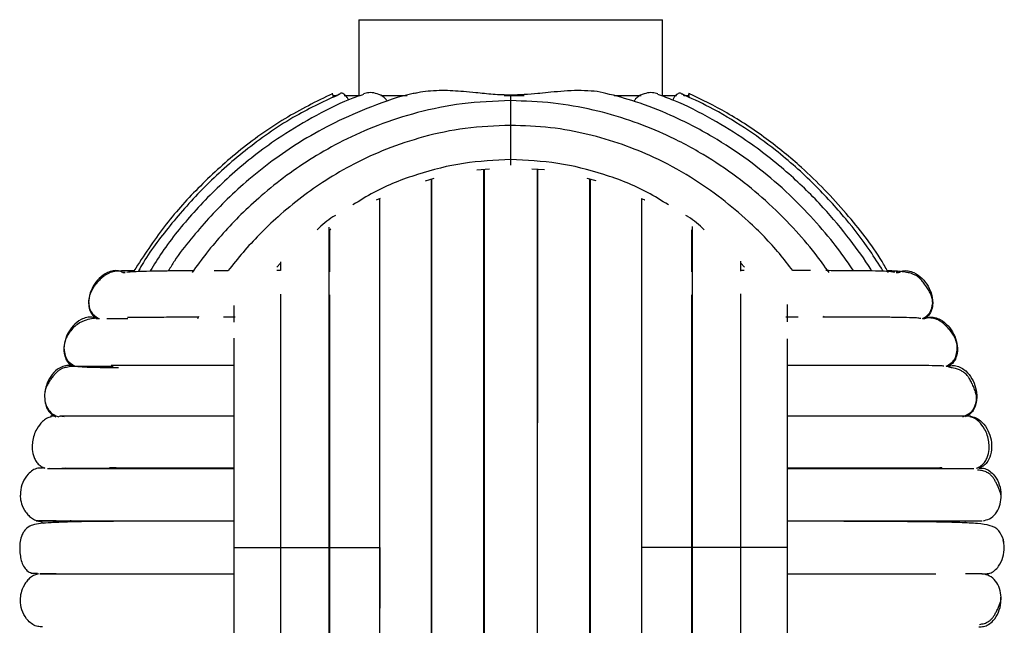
# Paper-space layout '_Frontal' of a CAD drawing. Header units: millimetres. Extents: x -233 to 167, y -56 to 638.
# Tile 6 of 7: x -98 to 32, y 269 to 348. Entities that reach past the tile are written whole.
import ezdxf

# ---------------------------------------------------------------- set-up
doc = ezdxf.new("R2010")
doc.units = ezdxf.units.MM

psp = doc.layouts.new('_Frontal')

# ---------------------------------------------------------------- linework, layer by layer
at = {"color": 7, "linetype": 'Continuous', "lineweight": 25}
for p, q in [((-53.46, 348.44), (-53.46, 338.44)), ((-53.46, 348.44), (-13.46, 348.44)), ((-13.46, 338.44), (-13.46, 348.44)), ((-55.96, 338.65), (-56.39, 338.44)), ((-56.08, 338.63), (-55.97, 338.69)), ((-33.46, 337.78), (-33.46, 338.54)), ((-10.52, 338.44), (-10.97, 338.66)), ((-56.9, 338.44), (-56.29, 338.44)), ((-55.38, 338.44), (-53.35, 338.44)), ((-50.58, 338.44), (-47.08, 338.44)), ((-34.31, 338.44), (-31.67, 338.44)), ((-19.82, 338.44), (-16.26, 338.44)), ((-13.56, 338.44), (-11.6, 338.44)), ((-10.64, 338.44), (-10.02, 338.44)), ((-9.96, 338.2), (-9.96, 338.44)), ((-37.93, 328.69), (-36.26, 328.79)), ((-30.68, 328.8), (-28.99, 328.7)), ((-44.68, 327.23), (-43.53, 327.59)), ((-23.42, 327.58), (-22.26, 327.25)), ((-51.13, 324.7), (-50.6, 324.93)), ((-57.41, 320.7), (-57.13, 320.92)), ((-3.15, 315.32), (-3.15, 316.64)), ((-84.25, 315.14), (-84.53, 315.14)), ((-84.53, 315.14), (-84.25, 315.14)), ((-63.78, 316.36), (-64.25, 315.87)), ((-63.78, 315.39), (-64.24, 315.39)), ((-2.68, 315.86), (-3.15, 316.36)), ((-2.69, 315.39), (-3.15, 315.39)), ((17.6, 315.14), (17.32, 315.14)), ((17.32, 315.14), (17.6, 315.14)), ((-88, 309.07), (-87.62, 309.07)), ((-74.56, 309.34), (-74.72, 309.06)), ((4.39, 309.26), (2.76, 309.26)), ((7.81, 309.26), (7.73, 309.4)), ((20.78, 309.07), (21.08, 309.07)), ((-91.14, 302.81), (-90.74, 302.81)), ((23.9, 302.81), (24.21, 302.81)), ((24.21, 302.81), (23.92, 302.81)), ((24.16, 302.81), (24.21, 302.81)), ((-94.01, 296.21), (-94.06, 296.16)), ((-93.98, 296.21), (-94.01, 296.21)), ((-93.61, 296.21), (-93.91, 296.21)), ((27.09, 296.2), (27.08, 296.21)), ((-94.8, 289.4), (-95.13, 289.39)), ((23.22, 289.39), (23.4, 289.39)), ((-93.3, 282.44), (-93.31, 282.22)), ((-92.71, 282.44), (-92.72, 282.24)), ((-91.41, 282.55), (-91.42, 282.37)), ((24.51, 282.23), (24.5, 282.44)), ((26.42, 282.18), (26.4, 282.44)), ((-50.68, 278.94), (-50.68, 272.66)), ((-95.96, 275.44), (-96.56, 275.55)), ((28.6, 275.44), (29.04, 275.44))]:
    psp.add_line(p, q, dxfattribs=at)
for points, knots in [([(-56.94, 338.7), (-59.06, 337.66), (-63.44, 335.5), (-69.35, 331.22), (-74.63, 326.41), (-79.28, 321.19), (-81.79, 317.34), (-83.08, 315.37)], [0, 0, 0, 0, 0.199312, 0.411904, 0.612757, 0.801872, 1, 1, 1, 1]), ([(-55.95, 338.64), (-57.9, 337.74), (-62.17, 335.76), (-68.03, 331.66), (-73.5, 326.89), (-78.04, 321.79), (-80.98, 317.95), (-82.27, 315.74), (-82.48, 315.38)], [0, 0, 0, 0, 0.179611, 0.393661, 0.59582, 0.786153, 0.964715, 1, 1, 1, 1]), ([(-52.84, 338.6), (-53.46, 338.38), (-55.81, 337.55), (-59.61, 335.6), (-64.86, 332.42), (-70.14, 328.31), (-75.18, 323.23), (-78.73, 318.92), (-80.42, 316.2), (-80.93, 315.38)], [0, 0, 0, 0, 0.053162, 0.201595, 0.344656, 0.549108, 0.741532, 0.921987, 1, 1, 1, 1]), ([(-46.01, 338.77), (-46.11, 338.75), (-48.09, 338.37), (-51.66, 337.08), (-56.52, 335.02), (-60.71, 332.69), (-64.49, 330.18), (-67.81, 327.57), (-70.74, 324.89), (-73.29, 322.27), (-75.59, 319.53), (-77.41, 317.28), (-78.27, 315.81), (-78.52, 315.39)], [0, 0, 0, 0, 0.007238, 0.147713, 0.276363, 0.39318, 0.498166, 0.608598, 0.702135, 0.788567, 0.875828, 0.963918, 1, 1, 1, 1]), ([(-56.96, 338.75), (-56.96, 338.73), (-56.95, 338.69), (-56.89, 338.35), (-56.86, 338.19)], [0, 0, 0, 0, 0.5369276, 1, 1, 1, 1]), ([(-54.81, 337.87), (-54.87, 337.99), (-55.07, 338.37), (-55.44, 338.69), (-55.78, 338.82), (-55.93, 338.72), (-55.97, 338.69)], [0, 0, 0, 0, 0.165005, 0.517355, 0.870204, 1, 1, 1, 1]), ([(-49.67, 337.65), (-49.75, 337.77), (-49.95, 338.07), (-50.5, 338.48), (-51.26, 338.79), (-52.12, 338.88), (-52.62, 338.73), (-52.86, 338.66)], [0, 0, 0, 0, 0.096037, 0.229279, 0.495619, 0.759448, 1, 1, 1, 1]), ([(-46.01, 338.77), (-45.79, 338.82), (-45.15, 338.99), (-43.97, 339.11), (-42.54, 339.17), (-41.08, 339.12), (-39.61, 339.02), (-37.85, 338.85), (-35.78, 338.61), (-34.24, 338.57), (-33.46, 338.54)], [0, 0, 0, 0, 0.0602451, 0.1760413, 0.3028363, 0.4154796, 0.5274279, 0.6509691, 0.8254988, 1, 1, 1, 1]), ([(-33.46, 338.54), (-32.27, 338.59), (-31.06, 338.64), (-29.8, 338.77), (-29.22, 338.83), (-28.06, 338.95), (-27, 339.03), (-26.43, 339.08)], [0, 0, 0, 0, 0.499724, 0.504113, 0.536571, 0.749895, 1, 1, 1, 1]), ([(-26.43, 339.08), (-25.81, 339.11), (-24.6, 339.18), (-22.88, 339.11), (-21.66, 338.98), (-21.04, 338.8), (-20.92, 338.77)], [0, 0, 0, 0, 0.318954, 0.626944, 0.926881, 1, 1, 1, 1]), ([(11.68, 315.39), (11.46, 315.72), (10.53, 317.14), (8.56, 319.71), (5.53, 323.21), (1.9, 326.72), (-2.28, 330.1), (-6.98, 333.2), (-11.97, 335.75), (-16.69, 337.64), (-19.61, 338.4), (-20.92, 338.74)], [0, 0, 0, 0, 0.029396, 0.12359, 0.236453, 0.368038, 0.492052, 0.629155, 0.779381, 0.900697, 1, 1, 1, 1]), ([(-14.07, 338.66), (-14.31, 338.73), (-14.81, 338.88), (-15.67, 338.79), (-16.43, 338.48), (-16.97, 338.09), (-17.15, 337.81), (-17.22, 337.7)], [0, 0, 0, 0, 0.243774, 0.511633, 0.782043, 0.917321, 1, 1, 1, 1]), ([(14.08, 315.39), (14.04, 315.45), (13.19, 316.86), (11.12, 319.68), (7.6, 323.95), (3.05, 328.4), (-1.88, 332.28), (-7.01, 335.43), (-10.91, 337.46), (-13.38, 338.34), (-14.09, 338.6)], [0, 0, 0, 0, 0.006144, 0.132945, 0.281875, 0.453009, 0.646404, 0.7878, 0.939159, 1, 1, 1, 1]), ([(-10.95, 338.69), (-11, 338.72), (-11.15, 338.82), (-11.49, 338.69), (-11.86, 338.37), (-12.06, 337.99), (-12.12, 337.87)], [0, 0, 0, 0, 0.1296216, 0.4820202, 0.8341476, 1, 1, 1, 1]), ([(15.57, 315.37), (15.01, 316.26), (13.51, 318.63), (10.55, 322.46), (6.45, 326.96), (1.96, 330.95), (-2.72, 334.31), (-6.85, 336.82), (-9.73, 338.11), (-10.96, 338.67)], [0, 0, 0, 0, 0.087366, 0.234988, 0.404598, 0.596288, 0.736428, 0.886424, 1, 1, 1, 1]), ([(-10.95, 338.69), (-10.87, 338.68), (-10.76, 338.65), (-10.69, 338.49), (-10.67, 338.44)], [0, 0, 0, 0, 0.7148505, 1, 1, 1, 1]), ([(-10.06, 338.24), (-10.03, 338.38), (-9.98, 338.7), (-9.96, 338.77), (-9.97, 338.76), (-9.99, 338.6), (-9.99, 338.6)], [0, 0, 0, 0, 0.269775, 0.634823, 0.999871, 1, 1, 1, 1]), ([(16.29, 315.14), (16.01, 315.63), (14.44, 318.4), (10.69, 323.15), (5.55, 328.54), (0.18, 332.88), (-4.75, 336.19), (-8.3, 337.9), (-9.98, 338.71)], [0, 0, 0, 0, 0.046759, 0.26708, 0.503456, 0.670073, 0.843881, 1, 1, 1, 1]), ([(-33.46, 337.78), (-35.61, 337.7), (-39.73, 337.54), (-45.59, 336.34), (-50.84, 334.66), (-55.44, 332.62), (-59.43, 330.38), (-63.02, 327.95), (-66.17, 325.43), (-68.95, 322.86), (-71.34, 320.33), (-73.5, 317.79), (-74.79, 316.01), (-75.42, 315.15)], [0, 0, 0, 0, 0.129597, 0.249881, 0.360815, 0.462376, 0.554585, 0.637469, 0.724636, 0.798466, 0.866632, 0.935446, 1, 1, 1, 1]), ([(8.48, 315.15), (7.87, 315.99), (6.4, 318.03), (3.63, 321.23), (0.21, 324.62), (-3.76, 327.87), (-8.22, 330.86), (-12.96, 333.34), (-17.82, 335.27), (-22.68, 336.65), (-27.94, 337.59), (-31.59, 337.72), (-33.46, 337.78)], [0, 0, 0, 0, 0.063073, 0.152222, 0.256166, 0.354163, 0.462496, 0.581246, 0.677161, 0.778928, 0.886552, 1, 1, 1, 1]), ([(-33.46, 334.53), (-33.46, 334.61), (-33.46, 334.96), (-33.46, 335.7), (-33.46, 336.6), (-33.46, 337.32), (-33.46, 337.75), (-33.46, 337.73), (-33.46, 337.72)], [0, 0, 0, 0, 0.0440221, 0.1836556, 0.4139843, 0.6424827, 0.870981, 1, 1, 1, 1]), ([(-33.46, 334.53), (-35.47, 334.45), (-39.34, 334.3), (-44.83, 333.13), (-49.73, 331.51), (-54.02, 329.55), (-57.73, 327.4), (-61.06, 325.07), (-63.97, 322.67), (-66.53, 320.21), (-68.73, 317.84), (-70.03, 316.2), (-70.68, 315.39)], [0, 0, 0, 0, 0.138871, 0.267759, 0.386591, 0.495367, 0.594109, 0.682842, 0.776165, 0.855224, 0.928099, 1, 1, 1, 1]), ([(3.68, 315.39), (3.11, 316.15), (1.34, 318.47), (-1.79, 321.64), (-5.72, 324.99), (-9.86, 327.86), (-14.27, 330.24), (-18.81, 332.1), (-23.35, 333.43), (-28.28, 334.35), (-31.71, 334.47), (-33.46, 334.53)], [0, 0, 0, 0, 0.0658, 0.202426, 0.307379, 0.423468, 0.550752, 0.653607, 0.762789, 0.878261, 1, 1, 1, 1]), ([(-33.46, 330.01), (-33.46, 330.2), (-33.46, 330.61), (-33.46, 331.34), (-33.46, 332.23), (-33.46, 333.18), (-33.46, 333.96), (-33.46, 334.46), (-33.46, 334.48), (-33.46, 334.48)], [0, 0, 0, 0, 0.0886586, 0.1890411, 0.3028009, 0.4904504, 0.6766088, 0.8627671, 1, 1, 1, 1]), ([(-33.46, 330.01), (-35.54, 329.92), (-39.7, 329.73), (-45.76, 328.17), (-50.66, 326.29), (-53.33, 324.62), (-54.23, 324.05)], [0, 0, 0, 0, 0.284444, 0.569125, 0.854174, 1, 1, 1, 1]), ([(-12.69, 324.05), (-13.6, 324.61), (-16.26, 326.29), (-21.17, 328.17), (-27.23, 329.73), (-31.39, 329.92), (-33.46, 330.01)], [0, 0, 0, 0, 0.1459532, 0.4309633, 0.7155908, 1, 1, 1, 1]), ([(-33.46, 329.28), (-33.46, 329.36), (-33.46, 329.53), (-33.46, 329.84), (-33.46, 330.01)], [0, 0, 0, 0, 0.441857, 1, 1, 1, 1]), ([(-36.98, 229.13), (-36.98, 229.52), (-36.98, 230.68), (-36.98, 232.99), (-36.98, 236.05), (-36.98, 239.26), (-36.98, 242.54), (-36.98, 246.16), (-36.98, 250.45), (-36.98, 255.59), (-36.98, 260.83), (-36.98, 265.46), (-36.98, 269.34), (-36.98, 272.65), (-36.98, 276.34), (-36.98, 280.81), (-36.98, 286.25), (-36.98, 291.93), (-36.98, 297.63), (-36.98, 303.15), (-36.98, 308.83), (-36.98, 314.5), (-36.98, 319.98), (-36.98, 324.37), (-36.98, 327.27), (-36.98, 328.42), (-36.98, 328.75)], [0, 0, 0, 0, 0.021583, 0.064915, 0.103331, 0.146896, 0.18178, 0.213227, 0.260435, 0.307701, 0.353846, 0.396783, 0.423608, 0.44899, 0.476838, 0.512496, 0.555989, 0.607318, 0.650971, 0.699031, 0.751508, 0.808395, 0.869691, 0.935404, 0.981683, 1, 1, 1, 1]), ([(-36.97, 328.75), (-36.97, 328.69), (-36.97, 327.45), (-36.97, 324.02), (-36.97, 318.45), (-36.97, 312.26), (-36.96, 305.91), (-36.96, 299.59), (-36.96, 292.91), (-36.96, 285.99), (-36.96, 278.95), (-36.96, 271.9), (-36.96, 264.98), (-36.96, 258.29), (-36.96, 252.01), (-36.96, 247.16), (-36.96, 244.7), (-36.96, 243.97)], [0, 0, 0, 0, 0.004241, 0.091987, 0.179751, 0.26753, 0.3378, 0.408072, 0.478356, 0.548648, 0.618944, 0.68924, 0.759528, 0.829815, 0.900089, 0.970351, 1, 1, 1, 1]), ([(-36.96, 328.75), (-36.96, 328.74), (-36.96, 327.53), (-36.96, 324.14), (-36.96, 318.55), (-36.96, 312.33), (-36.96, 305.96), (-36.96, 299.62), (-36.96, 292.93), (-36.96, 286), (-36.96, 278.94), (-36.96, 271.89), (-36.96, 264.96), (-36.96, 258.27), (-36.96, 251.93), (-36.96, 245.56), (-36.96, 239.34), (-36.96, 233.75), (-36.96, 230.35), (-36.96, 229.14), (-36.96, 229.13)], [0, 0, 0, 0, 0.000485, 0.071821, 0.143155, 0.214489, 0.271566, 0.328642, 0.385722, 0.442798, 0.499873, 0.556949, 0.614021, 0.671098, 0.728177, 0.785258, 0.856589, 0.927922, 0.999259, 1, 1, 1, 1]), ([(-29.96, 328.76), (-29.96, 328.7), (-29.96, 327.45), (-29.96, 324.02), (-29.96, 318.45), (-29.96, 312.26), (-29.96, 305.91), (-29.96, 299.59), (-29.96, 292.91), (-29.96, 285.99), (-29.96, 278.95), (-29.96, 271.9), (-29.96, 264.98), (-29.96, 258.29), (-29.97, 252.02), (-29.97, 247.38), (-29.97, 245.12), (-29.97, 244.59)], [0, 0, 0, 0, 0.004585, 0.093026, 0.181486, 0.269961, 0.340787, 0.411616, 0.482458, 0.553307, 0.624159, 0.695012, 0.765857, 0.836701, 0.907532, 0.978351, 1, 1, 1, 1]), ([(-29.96, 328.76), (-29.96, 328.75), (-29.96, 327.54), (-29.96, 324.14), (-29.96, 318.55), (-29.96, 312.33), (-29.96, 305.96), (-29.96, 299.62), (-29.96, 292.93), (-29.96, 286), (-29.96, 278.94), (-29.96, 271.89), (-29.96, 264.96), (-29.96, 258.27), (-29.96, 251.93), (-29.96, 245.56), (-29.96, 239.34), (-29.96, 233.75), (-29.96, 230.36), (-29.96, 229.15), (-29.96, 229.14)], [0, 0, 0, 0, 0.0007341, 0.0720699, 0.143404, 0.2147382, 0.2718154, 0.3288917, 0.385971, 0.443048, 0.5001226, 0.5571989, 0.6142708, 0.6713484, 0.7284268, 0.7855079, 0.8568395, 0.9281724, 0.9995093, 1, 1, 1, 1]), ([(-29.94, 328.76), (-29.94, 328.37), (-29.94, 327.21), (-29.94, 324.9), (-29.94, 321.84), (-29.94, 318.63), (-29.94, 315.35), (-29.94, 311.73), (-29.94, 307.44), (-29.94, 302.31), (-29.95, 297.06), (-29.95, 292.43), (-29.95, 288.55), (-29.95, 285.25), (-29.95, 281.55), (-29.95, 277.08), (-29.95, 271.64), (-29.95, 265.96), (-29.95, 260.26), (-29.95, 254.75), (-29.95, 249.06), (-29.95, 243.39), (-29.95, 237.92), (-29.95, 233.52), (-29.95, 230.62), (-29.95, 229.47), (-29.95, 229.14)], [0, 0, 0, 0, 0.021554, 0.064882, 0.103297, 0.146864, 0.181748, 0.213193, 0.260404, 0.307674, 0.353814, 0.396751, 0.423578, 0.448961, 0.476809, 0.512466, 0.55596, 0.607286, 0.65094, 0.699004, 0.751475, 0.808363, 0.869659, 0.935372, 0.981654, 1, 1, 1, 1]), ([(-43.92, 327.47), (-43.92, 327.01), (-43.92, 325.47), (-43.92, 322.1), (-43.92, 317.42), (-43.92, 312.08), (-43.92, 306.19), (-43.91, 299.83), (-43.91, 293.09), (-43.91, 286.08), (-43.91, 278.95), (-43.91, 271.81), (-43.91, 264.81), (-43.91, 258.07), (-43.91, 251.7), (-43.91, 245.81), (-43.91, 240.47), (-43.91, 235.79), (-43.91, 232.42), (-43.91, 230.88), (-43.91, 230.42)], [0, 0, 0, 0, 0.024896, 0.084335, 0.143757, 0.203162, 0.262558, 0.321933, 0.381295, 0.440649, 0.499997, 0.559346, 0.618697, 0.678062, 0.737437, 0.796828, 0.856236, 0.915655, 0.975097, 1, 1, 1, 1]), ([(-43.9, 327.47), (-43.9, 327.23), (-43.9, 325.94), (-43.9, 322.98), (-43.9, 318.75), (-43.9, 314.26), (-43.9, 309.68), (-43.9, 305.11), (-43.9, 300.23), (-43.9, 295.16), (-43.9, 290.02), (-43.9, 284.6), (-43.9, 278.8), (-43.9, 272.57), (-43.9, 266.71), (-43.9, 261.2), (-43.9, 255.99), (-43.9, 251.83), (-43.9, 248.43), (-43.9, 245.51), (-43.89, 242.19), (-43.89, 238.56), (-43.89, 234.82), (-43.89, 232.01), (-43.89, 230.71), (-43.89, 230.42)], [0, 0, 0, 0, 0.013348, 0.071826, 0.126943, 0.178699, 0.227097, 0.272139, 0.313812, 0.364134, 0.408483, 0.447242, 0.501959, 0.554163, 0.603849, 0.651356, 0.698518, 0.745609, 0.770064, 0.800177, 0.83661, 0.879357, 0.928421, 0.983805, 1, 1, 1, 1]), ([(-23.03, 230.42), (-23.03, 230.66), (-23.03, 231.95), (-23.03, 234.91), (-23.03, 239.14), (-23.03, 243.63), (-23.03, 248.21), (-23.03, 252.78), (-23.03, 257.66), (-23.03, 262.74), (-23.03, 267.88), (-23.03, 273.29), (-23.03, 279.09), (-23.03, 285.32), (-23.03, 291.18), (-23.03, 296.69), (-23.03, 301.91), (-23.03, 306.06), (-23.03, 309.46), (-23.03, 312.38), (-23.03, 315.7), (-23.03, 319.34), (-23.03, 323.07), (-23.03, 325.88), (-23.03, 327.18), (-23.03, 327.47)], [0, 0, 0, 0, 0.013376, 0.071858, 0.126974, 0.178731, 0.227132, 0.272167, 0.313842, 0.364169, 0.408515, 0.447273, 0.501993, 0.554196, 0.603885, 0.651393, 0.698551, 0.745645, 0.770105, 0.800218, 0.836648, 0.879397, 0.928462, 0.983844, 1, 1, 1, 1]), ([(-23.01, 327.47), (-23.01, 327.01), (-23.01, 325.47), (-23.01, 322.1), (-23.01, 317.42), (-23.01, 312.08), (-23.01, 306.19), (-23.01, 299.83), (-23.01, 293.09), (-23.01, 286.08), (-23.01, 278.95), (-23.01, 271.81), (-23.01, 264.81), (-23.01, 258.07), (-23.01, 251.7), (-23.02, 245.81), (-23.02, 240.47), (-23.02, 235.79), (-23.02, 232.42), (-23.02, 230.88), (-23.02, 230.42)], [0, 0, 0, 0, 0.024868, 0.084307, 0.143729, 0.203134, 0.262531, 0.321906, 0.381269, 0.440623, 0.499971, 0.55932, 0.618671, 0.678037, 0.737411, 0.796803, 0.856211, 0.915631, 0.975073, 1, 1, 1, 1]), ([(-50.73, 324.87), (-50.73, 324.41), (-50.73, 322.81), (-50.73, 319.46), (-50.73, 315.06), (-50.73, 310.46), (-50.73, 305.84), (-50.73, 300.87), (-50.73, 295.66), (-50.73, 290.36), (-50.73, 284.76), (-50.73, 278.75), (-50.73, 272.3), (-50.73, 266.25), (-50.73, 260.58), (-50.73, 255.25), (-50.73, 251.03), (-50.73, 247.61), (-50.73, 244.67), (-50.73, 241.36), (-50.73, 237.82), (-50.73, 234.93), (-50.73, 233.47), (-50.73, 233.01)], [0, 0, 0, 0, 0.025297, 0.086523, 0.144, 0.197734, 0.247724, 0.293969, 0.349796, 0.398974, 0.441958, 0.502659, 0.560552, 0.615647, 0.668323, 0.720608, 0.772797, 0.799939, 0.833373, 0.873803, 0.921227, 0.975645, 1, 1, 1, 1]), ([(-16.24, 324.89), (-16.12, 324.85), (-15.97, 324.8), (-15.84, 324.71), (-15.81, 324.7)], [0, 0, 0, 0, 0.779117, 1, 1, 1, 1]), ([(-16.2, 233.02), (-16.2, 233.48), (-16.2, 235.08), (-16.2, 238.43), (-16.2, 242.83), (-16.2, 247.43), (-16.2, 252.05), (-16.2, 257.02), (-16.2, 262.23), (-16.2, 267.53), (-16.2, 273.13), (-16.2, 279.14), (-16.2, 285.59), (-16.2, 291.64), (-16.2, 297.31), (-16.2, 302.64), (-16.2, 306.86), (-16.2, 310.28), (-16.2, 313.22), (-16.2, 316.53), (-16.2, 320.07), (-16.2, 322.96), (-16.2, 324.42), (-16.2, 324.88)], [0, 0, 0, 0, 0.025292, 0.086517, 0.143999, 0.197733, 0.247722, 0.293967, 0.349795, 0.398974, 0.44196, 0.502656, 0.560555, 0.615649, 0.668326, 0.72061, 0.7728, 0.799943, 0.833379, 0.873808, 0.921229, 0.975649, 1, 1, 1, 1]), ([(-56.55, 322.66), (-56.66, 322.6), (-57.54, 322.09), (-58.29, 321.39), (-58.96, 320.78)], [0, 0, 0, 0, 0.115183, 1, 1, 1, 1]), ([(-7.96, 320.78), (-8.63, 321.39), (-9.39, 322.09), (-10.27, 322.6), (-10.38, 322.66)], [0, 0, 0, 0, 0.884185, 1, 1, 1, 1]), ([(-57.41, 321.13), (-57.41, 320.77), (-57.41, 319.72), (-57.41, 317.67), (-57.41, 314.77), (-57.41, 311.11), (-57.41, 306.59), (-57.41, 301.11), (-57.41, 295.43), (-57.41, 289.83), (-57.41, 284.52), (-57.41, 280.84), (-57.41, 278.94)], [0, 0, 0, 0, 0.038306, 0.110454, 0.196353, 0.29599, 0.40935, 0.536427, 0.677195, 0.778709, 0.8863, 1, 1, 1, 1]), ([(-57.33, 320.77), (-57.33, 319.53), (-57.33, 317.88), (-57.33, 315.75), (-57.33, 315.23)], [0, 0, 0, 0, 0.754978, 1, 1, 1, 1]), ([(-9.6, 315.23), (-9.6, 315.75), (-9.6, 317.87), (-9.6, 319.51), (-9.6, 320.75)], [0, 0, 0, 0, 0.245906, 1, 1, 1, 1]), ([(-9.52, 278.94), (-9.52, 281.36), (-9.52, 285.98), (-9.52, 292.42), (-9.52, 297.99), (-9.52, 302.7), (-9.52, 306.59), (-9.52, 309.73), (-9.52, 312.31), (-9.52, 314.69), (-9.52, 317.18), (-9.52, 319.44), (-9.52, 320.72), (-9.52, 321.2)], [0, 0, 0, 0, 0.144826, 0.276235, 0.394219, 0.498778, 0.589895, 0.667558, 0.731762, 0.791031, 0.863321, 0.949218, 1, 1, 1, 1]), ([(-63.78, 316.55), (-63.78, 316.2), (-63.78, 315.83), (-63.78, 315.41), (-63.78, 315.39)], [0, 0, 0, 0, 0.949735, 1, 1, 1, 1]), ([(-84.53, 315.14), (-84.72, 315.23), (-85.13, 315.41), (-85.85, 315.39), (-86.75, 315.11), (-87.69, 314.42), (-88.49, 313.37), (-88.99, 312.15), (-89.1, 311), (-88.89, 310.08), (-88.53, 309.45), (-88.17, 309.19), (-88, 309.07)], [0, 0, 0, 0, 0.065517, 0.139697, 0.223764, 0.362433, 0.5, 0.637567, 0.776236, 0.860303, 0.934483, 1, 1, 1, 1]), ([(-83.08, 315.37), (-83.15, 315.37), (-83.57, 315.37), (-84.18, 315.36), (-84.88, 315.35), (-85.49, 315.31), (-86, 315.21), (-86.43, 315.04), (-86.68, 314.91), (-86.92, 314.75), (-87.17, 314.55), (-87.42, 314.34), (-87.73, 314.04), (-88.12, 313.6), (-88.53, 313.02), (-88.91, 312.27), (-88.99, 311.72), (-89.04, 311.42)], [0, 0, 0, 0, 0.033947, 0.188118, 0.33228, 0.46185, 0.54915, 0.582079, 0.59526, 0.607284, 0.633146, 0.650188, 0.670999, 0.724961, 0.79646, 0.888184, 1, 1, 1, 1]), ([(-75.16, 315.37), (-75.71, 315.37), (-77.25, 315.36), (-79.2, 315.34), (-81.1, 315.31), (-82.54, 315.26), (-83.57, 315.22), (-83.88, 315.18), (-84, 315.17)], [0, 0, 0, 0, 0.116572, 0.326991, 0.497686, 0.679222, 0.871495, 1, 1, 1, 1]), ([(-70.68, 315.38), (-70.96, 315.38), (-71.62, 315.38), (-72.2, 315.38), (-72.53, 315.38)], [0, 0, 0, 0, 0.421707, 1, 1, 1, 1]), ([(6.01, 315.39), (5.75, 315.39), (5.03, 315.39), (4.21, 315.39), (3.69, 315.39)], [0, 0, 0, 0, 0.359678, 1, 1, 1, 1]), ([(17.14, 315.17), (16.99, 315.2), (16.65, 315.26), (15.45, 315.32), (13.6, 315.37), (11.2, 315.38), (9.02, 315.39), (8.03, 315.39)], [0, 0, 0, 0, 0.162071, 0.364304, 0.549988, 0.796637, 1, 1, 1, 1]), ([(22.12, 311.14), (22.11, 311.33), (22.09, 311.67), (21.88, 312.26), (21.61, 312.81), (21.32, 313.26), (21.07, 313.61), (20.83, 313.92), (20.56, 314.25), (20.26, 314.51), (19.94, 314.75), (19.42, 315), (18.88, 315.13), (18.1, 315.26), (17.23, 315.34), (16.54, 315.35), (16.16, 315.36)], [0, 0, 0, 0, 0.10475, 0.191521, 0.260587, 0.312764, 0.333697, 0.352446, 0.387095, 0.404917, 0.425456, 0.479448, 0.596812, 0.723566, 0.849398, 1, 1, 1, 1]), ([(17.6, 315.14), (17.79, 315.23), (18.2, 315.41), (18.93, 315.39), (19.83, 315.11), (20.76, 314.42), (21.56, 313.37), (22.06, 312.15), (22.17, 311), (21.96, 310.08), (21.61, 309.45), (21.25, 309.19), (21.08, 309.07)], [0, 0, 0, 0, 0.0655169, 0.1396975, 0.2237637, 0.3624328, 0.5, 0.6375672, 0.7762363, 0.8603025, 0.9344831, 1, 1, 1, 1]), ([(-89.04, 311.42), (-89, 310.89), (-88.92, 309.85), (-88.1, 309.32), (-87.7, 309.07)], [0, 0, 0, 0, 0.514214, 1, 1, 1, 1]), ([(-63.78, 312.31), (-63.78, 311.33), (-63.78, 309.07), (-63.78, 304.97), (-63.78, 299.83), (-63.78, 294.49), (-63.78, 289.21), (-63.78, 284.21), (-63.78, 280.73), (-63.78, 278.94)], [0, 0, 0, 0, 0.109907, 0.253263, 0.41393, 0.59192, 0.720235, 0.85627, 1, 1, 1, 1]), ([(-57.33, 312.2), (-57.33, 312.05), (-57.33, 310.24), (-57.33, 306.14), (-57.33, 299.94), (-57.33, 293.21), (-57.32, 286.17), (-57.32, 281.35), (-57.32, 278.95)], [0, 0, 0, 0, 0.017333, 0.21351, 0.40989, 0.606472, 0.803193, 1, 1, 1, 1]), ([(-9.6, 278.95), (-9.6, 281.35), (-9.6, 286.17), (-9.6, 293.21), (-9.6, 299.95), (-9.6, 306.14), (-9.6, 310.24), (-9.6, 312.05), (-9.6, 312.2)], [0, 0, 0, 0, 0.1967958, 0.3935288, 0.5901068, 0.7864863, 0.9826469, 1, 1, 1, 1]), ([(-3.15, 278.94), (-3.15, 281.23), (-3.15, 285.58), (-3.15, 291.65), (-3.15, 296.9), (-3.15, 301.32), (-3.15, 304.98), (-3.15, 307.92), (-3.15, 310.32), (-3.15, 311.7), (-3.15, 312.35)], [0, 0, 0, 0, 0.183365, 0.349742, 0.499119, 0.631471, 0.746801, 0.845075, 0.926271, 1, 1, 1, 1]), ([(-69.91, 310.82), (-69.91, 310.6), (-69.91, 309.92), (-69.91, 309.14), (-69.91, 308.61)], [0, 0, 0, 0, 0.3258141, 1, 1, 1, 1]), ([(2.98, 308.66), (2.98, 309.06), (2.98, 309.85), (2.98, 310.57), (2.98, 310.93)], [0, 0, 0, 0, 0.489685, 1, 1, 1, 1]), ([(20.77, 309.07), (21.14, 309.29), (21.9, 309.75), (22.05, 310.67), (22.12, 311.14)], [0, 0, 0, 0, 0.488227, 1, 1, 1, 1]), ([(-88, 309.07), (-88.2, 309.14), (-88.62, 309.3), (-89.34, 309.24), (-90.22, 308.91), (-91.12, 308.17), (-91.86, 307.08), (-92.29, 305.83), (-92.34, 304.67), (-92.08, 303.77), (-91.69, 303.16), (-91.31, 302.92), (-91.14, 302.81)], [0, 0, 0, 0, 0.065517, 0.139697, 0.223764, 0.362433, 0.5, 0.637567, 0.776236, 0.860303, 0.934483, 1, 1, 1, 1]), ([(-88.17, 309.12), (-88.26, 309.11), (-88.68, 309.08), (-89.36, 308.93), (-90.61, 308.37), (-91.56, 307.39), (-92.13, 306.34), (-92.24, 305.65), (-92.29, 305.29)], [0, 0, 0, 0, 0.054325, 0.248467, 0.465165, 0.714663, 0.851933, 1, 1, 1, 1]), ([(-86.63, 309.07), (-86.43, 309.07), (-85.84, 309.07), (-84.65, 309.07), (-83.86, 309.07)], [0, 0, 0, 0, 0.341245, 1, 1, 1, 1]), ([(-74.61, 309.26), (-75.42, 309.26), (-77.3, 309.25), (-79.95, 309.24), (-82.27, 309.23), (-83.44, 309.21), (-83.91, 309.2)], [0, 0, 0, 0, 0.214345, 0.492985, 0.80078, 1, 1, 1, 1]), ([(-69.74, 309.26), (-69.93, 309.26), (-70.49, 309.26), (-70.97, 309.26), (-71.3, 309.26)], [0, 0, 0, 0, 0.33955, 1, 1, 1, 1]), ([(20.54, 309.09), (20.39, 309.12), (20.03, 309.17), (18.78, 309.21), (17.07, 309.24), (15.11, 309.26), (13.05, 309.26), (10.71, 309.26), (8.91, 309.26), (7.74, 309.26), (7.63, 309.26)], [0, 0, 0, 0, 0.127163, 0.298698, 0.456103, 0.599105, 0.727465, 0.841051, 0.985318, 1, 1, 1, 1]), ([(21.08, 309.07), (21.27, 309.14), (21.69, 309.3), (22.41, 309.24), (23.29, 308.91), (24.19, 308.17), (24.93, 307.08), (25.36, 305.83), (25.41, 304.67), (25.15, 303.77), (24.76, 303.16), (24.38, 302.92), (24.21, 302.81)], [0, 0, 0, 0, 0.065517, 0.139697, 0.223764, 0.362433, 0.5, 0.637567, 0.776236, 0.860303, 0.934483, 1, 1, 1, 1]), ([(25.36, 305.35), (25.32, 305.63), (25.24, 306.14), (24.89, 306.84), (24.52, 307.4), (24.15, 307.83), (23.86, 308.12), (23.63, 308.34), (23.39, 308.56), (23.16, 308.71), (22.92, 308.86), (22.4, 309.08), (21.95, 309.15), (21.59, 309.17), (21.45, 309.18)], [0, 0, 0, 0, 0.172172, 0.311853, 0.419659, 0.498989, 0.528675, 0.552471, 0.589178, 0.607324, 0.627824, 0.679991, 0.866857, 1, 1, 1, 1]), ([(-69.91, 306.49), (-69.91, 305.39), (-69.91, 302.86), (-69.91, 298.29), (-69.91, 293.36), (-69.91, 288.47), (-69.91, 283.83), (-69.91, 280.6), (-69.91, 278.94)], [0, 0, 0, 0, 0.14247, 0.327003, 0.53139, 0.678757, 0.834953, 1, 1, 1, 1]), ([(-43.91, 306.94), (-43.91, 306.68), (-43.91, 304.46), (-43.91, 299.83), (-43.91, 293.12), (-43.91, 286.09), (-43.91, 281.33), (-43.91, 278.94)], [0, 0, 0, 0, 0.032874, 0.274543, 0.516314, 0.758132, 1, 1, 1, 1]), ([(-23.01, 306.94), (-23.01, 306.68), (-23.01, 304.46), (-23.01, 299.83), (-23.01, 293.12), (-23.01, 286.1), (-23.01, 281.3), (-23.01, 278.9), (-23.01, 278.87)], [0, 0, 0, 0, 0.032793, 0.273872, 0.515054, 0.756283, 0.997563, 1, 1, 1, 1]), ([(2.98, 278.94), (2.98, 281.06), (2.98, 285.11), (2.98, 290.74), (2.98, 295.59), (2.98, 299.67), (2.98, 303.02), (2.98, 305.2), (2.98, 306.23), (2.98, 306.41)], [0, 0, 0, 0, 0.211656, 0.403686, 0.576071, 0.728818, 0.861876, 0.975215, 1, 1, 1, 1]), ([(-92.29, 305.29), (-92.24, 304.71), (-92.14, 303.59), (-91.26, 303.06), (-90.82, 302.81)], [0, 0, 0, 0, 0.514645, 1, 1, 1, 1]), ([(23.9, 302.81), (24.33, 303.07), (25.24, 303.62), (25.32, 304.76), (25.36, 305.35)], [0, 0, 0, 0, 0.484822, 1, 1, 1, 1]), ([(-91, 302.77), (-91.07, 302.77), (-91.4, 302.76), (-91.88, 302.69), (-92.43, 302.55), (-92.85, 302.33), (-93.08, 302.16), (-93.28, 301.99), (-93.49, 301.75), (-93.69, 301.51), (-93.92, 301.22), (-94.2, 300.84), (-94.48, 300.38), (-94.72, 299.88), (-94.79, 299.53), (-94.83, 299.34)], [0, 0, 0, 0, 0.052836, 0.255822, 0.395123, 0.447861, 0.468204, 0.485592, 0.517665, 0.53678, 0.560855, 0.627595, 0.721981, 0.845635, 1, 1, 1, 1]), ([(-91.14, 302.81), (-91.34, 302.85), (-91.77, 302.95), (-92.48, 302.79), (-93.31, 302.34), (-94.08, 301.48), (-94.64, 300.4), (-94.75, 299.65), (-94.79, 299.33)], [0, 0, 0, 0, 0.108886, 0.23217, 0.371883, 0.602344, 0.830974, 1, 1, 1, 1]), ([(-91.14, 302.81), (-91.03, 302.81), (-90.83, 302.81), (-89.09, 302.8), (-87.39, 302.8), (-85.99, 302.8), (-85.8, 302.8)], [0, 0, 0, 0, 0.316096, 0.63228, 0.948624, 1, 1, 1, 1]), ([(-90.77, 302.8), (-90.38, 302.77), (-89.97, 302.75), (-89.2, 302.69), (-87.85, 302.66), (-86.33, 302.63), (-85.28, 302.63), (-85.09, 302.63)], [0, 0, 0, 0, 0.319097, 0.330355, 0.647213, 0.935572, 1, 1, 1, 1]), ([(-69.91, 302.89), (-70.75, 302.89), (-73.1, 302.89), (-76.31, 302.9), (-79.66, 302.9), (-82.59, 302.9), (-84.82, 302.89), (-85.82, 302.88), (-86.09, 302.88)], [0, 0, 0, 0, 0.122862, 0.34285, 0.515333, 0.708278, 0.921513, 1, 1, 1, 1]), ([(23.6, 302.82), (23.44, 302.83), (23.06, 302.86), (21.73, 302.88), (19.91, 302.9), (17.83, 302.9), (15.65, 302.9), (13.19, 302.89), (10.4, 302.89), (7.19, 302.89), (4.73, 302.89), (3.26, 302.89), (2.98, 302.89)], [0, 0, 0, 0, 0.094747, 0.228791, 0.351656, 0.46321, 0.563315, 0.651866, 0.764323, 0.87013, 0.974657, 1, 1, 1, 1]), ([(24.21, 302.81), (24.41, 302.85), (24.84, 302.95), (25.55, 302.79), (26.38, 302.33), (27.16, 301.48), (27.74, 300.29), (27.99, 299), (27.88, 297.84), (27.49, 296.98), (27.02, 296.43), (26.61, 296.25), (26.42, 296.16)], [0, 0, 0, 0, 0.065517, 0.139697, 0.223764, 0.362433, 0.5, 0.637567, 0.776236, 0.860303, 0.934483, 1, 1, 1, 1]), ([(27.9, 298.3), (27.91, 298.47), (27.92, 298.76), (27.81, 299.29), (27.62, 299.82), (27.42, 300.28), (27.23, 300.67), (27.08, 300.95), (26.95, 301.18), (26.84, 301.36), (26.72, 301.53), (26.55, 301.72), (26.24, 302), (25.65, 302.35), (25.05, 302.53), (24.43, 302.63), (24.21, 302.66)], [0, 0, 0, 0, 0.142797, 0.259, 0.349166, 0.414789, 0.440469, 0.463273, 0.485086, 0.495949, 0.507178, 0.532306, 0.563099, 0.646472, 0.877374, 1, 1, 1, 1]), ([(-94.83, 299.34), (-94.84, 298.98), (-94.87, 298.25), (-94.51, 297.25), (-93.88, 296.49), (-93.31, 296.27), (-93.03, 296.16)], [0, 0, 0, 0, 0.2631647, 0.5204978, 0.765956, 1, 1, 1, 1]), ([(26.1, 296.16), (26.55, 296.36), (27.48, 296.75), (27.76, 297.78), (27.9, 298.3)], [0, 0, 0, 0, 0.486743, 1, 1, 1, 1]), ([(-94.75, 298.11), (-94.74, 297.97), (-94.71, 297.56), (-94.41, 296.99), (-93.95, 296.43), (-93.54, 296.25), (-93.35, 296.16)], [0, 0, 0, 0, 0.163078, 0.477503, 0.754953, 1, 1, 1, 1]), ([(-93.98, 296.16), (-94.18, 296.09), (-94.6, 295.94), (-95.28, 295.41), (-96.03, 294.42), (-96.44, 293.18), (-96.5, 291.99), (-96.39, 291.19), (-96.12, 290.5), (-95.79, 290.01), (-95.35, 289.6), (-94.98, 289.46), (-94.8, 289.39)], [0, 0, 0, 0, 0.076227, 0.154189, 0.301729, 0.512003, 0.602245, 0.723597, 0.792284, 0.862585, 0.932108, 1, 1, 1, 1]), ([(-93.35, 296.16), (-93.56, 296.21), (-93.78, 296.27), (-94, 296.21), (-94.01, 296.21)], [0, 0, 0, 0, 0.928908, 1, 1, 1, 1]), ([(-92.2, 296.16), (-92.43, 296.19), (-92.88, 296.25), (-92.98, 296.19), (-93.03, 296.16)], [0, 0, 0, 0, 0.502586, 1, 1, 1, 1]), ([(-69.91, 296.21), (-70.97, 296.21), (-73.52, 296.21), (-76.91, 296.21), (-80.23, 296.21), (-83.2, 296.21), (-86.1, 296.21), (-88.8, 296.21), (-91.19, 296.21), (-92.25, 296.21), (-92.81, 296.2)], [0, 0, 0, 0, 0.095629, 0.228031, 0.329776, 0.442282, 0.56555, 0.699588, 0.844406, 1, 1, 1, 1]), ([(-91.27, 296.21), (-91.75, 296.21), (-92.34, 296.21), (-92.64, 296.21), (-92.69, 296.21)], [0, 0, 0, 0, 0.8265244, 1, 1, 1, 1]), ([(27.08, 296.21), (27.01, 296.21), (26.86, 296.21), (25.73, 296.21), (24.13, 296.21), (22.17, 296.21), (20, 296.21), (17.63, 296.21), (15.13, 296.21), (12.58, 296.21), (10.1, 296.21), (7.55, 296.21), (5.22, 296.21), (3.62, 296.21), (2.98, 296.21)], [0, 0, 0, 0, 0.121869, 0.235419, 0.340537, 0.437217, 0.525448, 0.605235, 0.689818, 0.762229, 0.826757, 0.89168, 0.957211, 1, 1, 1, 1]), ([(27.88, 289.39), (28.06, 289.46), (28.42, 289.6), (28.86, 290.01), (29.19, 290.5), (29.46, 291.19), (29.58, 291.99), (29.51, 293.18), (29.11, 294.42), (28.35, 295.41), (27.67, 295.94), (27.26, 296.09), (27.05, 296.16)], [0, 0, 0, 0, 0.067892, 0.137415, 0.207716, 0.276403, 0.397755, 0.487997, 0.698272, 0.845811, 0.923774, 1, 1, 1, 1]), ([(27.08, 296.21), (27.3, 296.16), (27.78, 296.07), (28.56, 295.55), (29.29, 294.65), (29.78, 293.43), (29.95, 292.12), (29.76, 290.98), (29.32, 290.14), (28.81, 289.63), (28.4, 289.47), (28.2, 289.39)], [0, 0, 0, 0, 0.074499, 0.164936, 0.314114, 0.462107, 0.6101, 0.759278, 0.849715, 0.929518, 1, 1, 1, 1]), ([(-95.13, 289.39), (-95.34, 289.4), (-95.78, 289.41), (-96.44, 289.11), (-97.17, 288.5), (-97.74, 287.5), (-98.05, 286.52), (-98.03, 285.95), (-98.02, 285.82)], [0, 0, 0, 0, 0.120903, 0.257794, 0.412927, 0.668823, 0.922686, 1, 1, 1, 1]), ([(-94.46, 289.35), (-94.44, 289.35), (-94.41, 289.35), (-93.94, 289.35), (-93.87, 289.35)], [0, 0, 0, 0, 0.8561853, 1, 1, 1, 1]), ([(-94.18, 289.36), (-94.01, 289.35), (-93.5, 289.31), (-92.7, 289.36), (-92.15, 289.4)], [0, 0, 0, 0, 0.327293, 1, 1, 1, 1]), ([(-93.36, 289.35), (-93.25, 289.35), (-93.1, 289.35), (-92.77, 289.35), (-92.67, 289.35)], [0, 0, 0, 0, 0.707361, 1, 1, 1, 1]), ([(-93.12, 289.35), (-92.64, 289.35), (-91.71, 289.35), (-89.67, 289.35), (-87.01, 289.35), (-83.66, 289.35), (-79.7, 289.35), (-75.86, 289.35), (-72.64, 289.35), (-70.65, 289.35), (-69.91, 289.35)], [0, 0, 0, 0, 0.137495, 0.26662, 0.387352, 0.552642, 0.699043, 0.826529, 0.935078, 1, 1, 1, 1]), ([(-92.18, 289.39), (-91.51, 289.39), (-89.96, 289.39), (-87.75, 289.39), (-86.09, 289.39), (-86, 289.39)], [0, 0, 0, 0, 0.418875, 0.968475, 1, 1, 1, 1]), ([(-69.91, 289.37), (-70.84, 289.37), (-72.9, 289.37), (-76.12, 289.38), (-79.46, 289.39), (-82.75, 289.39), (-85.04, 289.4), (-86.11, 289.4), (-86.28, 289.4)], [0, 0, 0, 0, 0.145141, 0.320252, 0.53017, 0.73164, 0.957118, 1, 1, 1, 1]), ([(-83.81, 289.39), (-83.07, 289.39), (-80.8, 289.39), (-76.09, 289.39), (-72.14, 289.39), (-69.91, 289.39), (-69.91, 289.39)], [0, 0, 0, 0, 0.1957, 0.597494, 0.999079, 1, 1, 1, 1]), ([(23.32, 289.4), (22.62, 289.4), (21.27, 289.39), (18.93, 289.38), (16.31, 289.38), (13.34, 289.37), (9.93, 289.37), (6.51, 289.37), (4.11, 289.37), (2.98, 289.37)], [0, 0, 0, 0, 0.153034, 0.293119, 0.417017, 0.574327, 0.72221, 0.868309, 1, 1, 1, 1]), ([(2.98, 289.39), (2.98, 289.39), (5.21, 289.39), (9.2, 289.39), (14.72, 289.39), (19.04, 289.39), (21.1, 289.39), (21.95, 289.39)], [0, 0, 0, 0, 0.000602, 0.270695, 0.540907, 0.811262, 1, 1, 1, 1]), ([(2.98, 289.35), (3.97, 289.35), (6.92, 289.35), (11.43, 289.35), (15.88, 289.35), (19.4, 289.35), (22.11, 289.35), (24.4, 289.35), (26.14, 289.35), (27.31, 289.35), (27.45, 289.35), (27.53, 289.35)], [0, 0, 0, 0, 0.067105, 0.200342, 0.342457, 0.442178, 0.545845, 0.653466, 0.765033, 0.880541, 1, 1, 1, 1]), ([(28.2, 289.39), (28.41, 289.4), (28.85, 289.41), (29.52, 289.11), (30.24, 288.5), (30.82, 287.5), (31.14, 286.42), (31.1, 285.74), (31.09, 285.51)], [0, 0, 0, 0, 0.113888, 0.242836, 0.388968, 0.630016, 0.869149, 1, 1, 1, 1]), ([(31.13, 285.51), (31.13, 285.67), (31.11, 285.97), (30.97, 286.42), (30.77, 286.86), (30.58, 287.25), (30.42, 287.56), (30.27, 287.82), (30.11, 288.11), (29.94, 288.31), (29.75, 288.51), (29.42, 288.76), (28.96, 288.96), (28.5, 289.08), (28.16, 289.11), (28.04, 289.12)], [0, 0, 0, 0, 0.15943, 0.286941, 0.383648, 0.450914, 0.474652, 0.493212, 0.5248, 0.542454, 0.563384, 0.618104, 0.736888, 0.902932, 1, 1, 1, 1]), ([(-98.06, 285.82), (-98.05, 285.56), (-98.03, 285.1), (-97.69, 284.13), (-97.19, 283.38), (-96.75, 282.92), (-96.29, 282.63), (-95.91, 282.49), (-95.73, 282.46), (-95.63, 282.44)], [0, 0, 0, 0, 0.357285, 0.636615, 0.749843, 0.846241, 0.927841, 0.964696, 1, 1, 1, 1]), ([(28.71, 282.44), (29.02, 282.51), (29.66, 282.64), (30.46, 283.35), (31.01, 284.36), (31.09, 285.12), (31.13, 285.51)], [0, 0, 0, 0, 0.232936, 0.478416, 0.736627, 1, 1, 1, 1]), ([(-69.91, 282.39), (-70.79, 282.39), (-73.86, 282.39), (-78.14, 282.39), (-82.86, 282.39), (-86.45, 282.37), (-89.47, 282.34), (-91.93, 282.29), (-93.92, 282.2), (-95.34, 282.12), (-96.29, 281.96), (-97, 281.66), (-97.46, 281.2), (-97.66, 280.9), (-97.79, 280.66), (-97.97, 280.21), (-98.11, 279.56), (-98.13, 278.89), (-98.11, 278.39), (-98.05, 277.82), (-97.91, 277.12), (-97.6, 276.39), (-97.14, 275.81), (-96.76, 275.64), (-96.56, 275.55)], [0, 0, 0, 0, 0.051393, 0.179736, 0.279441, 0.388253, 0.467561, 0.552367, 0.642774, 0.714254, 0.775656, 0.817933, 0.832583, 0.838592, 0.843945, 0.848898, 0.864249, 0.875805, 0.882251, 0.889708, 0.908469, 0.932998, 0.963474, 1, 1, 1, 1]), ([(-95.96, 282.44), (-95.75, 282.43), (-95.39, 282.4), (-95.09, 282.2), (-94.96, 282.12)], [0, 0, 0, 0, 0.581519, 1, 1, 1, 1]), ([(-93.3, 282.44), (-93.42, 282.44), (-94.5, 282.44), (-95.34, 282.44), (-95.56, 282.44), (-95.63, 282.44)], [0, 0, 0, 0, 0.081255, 0.726636, 1, 1, 1, 1]), ([(-95.53, 282.44), (-95.49, 282.44), (-95.29, 282.44), (-93.75, 282.44), (-91.34, 282.44), (-89.04, 282.44), (-88.09, 282.44)], [0, 0, 0, 0, 0.084482, 0.422687, 0.760872, 1, 1, 1, 1]), ([(-88.09, 282.44), (-87.73, 282.44), (-86.11, 282.44), (-82.31, 282.44), (-76.76, 282.44), (-72.54, 282.44), (-70.09, 282.44), (-69.91, 282.44)], [0, 0, 0, 0, 0.086761, 0.383114, 0.679387, 0.97562, 1, 1, 1, 1]), ([(2.98, 282.44), (3.16, 282.44), (5.61, 282.44), (9.79, 282.44), (14.52, 282.44), (16.78, 282.44), (17.5, 282.44)], [0, 0, 0, 0, 0.032282, 0.42477, 0.817312, 1, 1, 1, 1]), ([(31.43, 279.96), (31.25, 280.39), (30.87, 281.33), (29.66, 281.87), (28.05, 282.12), (25.79, 282.2), (22.71, 282.29), (18.89, 282.33), (14.36, 282.36), (9.1, 282.38), (5.25, 282.39), (3.06, 282.39), (2.98, 282.39)], [0, 0, 0, 0, 0.078195, 0.168653, 0.27229, 0.385835, 0.502169, 0.62119, 0.742982, 0.867603, 0.995109, 1, 1, 1, 1]), ([(17.5, 282.44), (18.37, 282.44), (20.87, 282.44), (24.04, 282.44), (26.85, 282.44), (28.36, 282.44), (28.56, 282.44), (28.6, 282.44)], [0, 0, 0, 0, 0.141283, 0.405552, 0.669845, 0.93418, 1, 1, 1, 1]), ([(-69.91, 278.94), (-69.91, 276.82), (-69.91, 272.78), (-69.91, 267.15), (-69.91, 262.3), (-69.91, 258.22), (-69.91, 254.87), (-69.91, 252.69), (-69.91, 251.66), (-69.91, 251.47)], [0, 0, 0, 0, 0.21161, 0.403597, 0.575944, 0.728658, 0.861686, 0.975, 1, 1, 1, 1]), ([(-69.88, 278.94), (-69.88, 278.94), (-69.9, 278.94), (-69.61, 278.94), (-68.95, 278.94), (-67.89, 278.94), (-66.67, 278.94), (-65.52, 278.94), (-64.6, 278.94), (-63.97, 278.94), (-63.71, 278.94), (-63.59, 278.94)], [0, 0, 0, 0, 0.041331, 0.135009, 0.289534, 0.44283, 0.596127, 0.750651, 0.84433, 0.926992, 1, 1, 1, 1]), ([(-63.78, 278.94), (-63.78, 276.66), (-63.78, 272.31), (-63.78, 266.24), (-63.78, 260.99), (-63.78, 256.57), (-63.78, 252.91), (-63.78, 249.97), (-63.78, 247.57), (-63.78, 246.19), (-63.78, 245.54)], [0, 0, 0, 0, 0.1833813, 0.3497738, 0.4991642, 0.6315274, 0.746868, 0.8451507, 0.9263543, 1, 1, 1, 1]), ([(-63.75, 278.94), (-63.75, 278.94), (-63.75, 278.94), (-63.41, 278.94), (-62.7, 278.94), (-61.6, 278.94), (-60.35, 278.94), (-59.19, 278.94), (-58.29, 278.95), (-57.68, 278.95), (-57.44, 278.95), (-57.32, 278.95)], [0, 0, 0, 0, 0.049375, 0.142267, 0.295495, 0.447506, 0.599516, 0.752744, 0.845636, 0.927605, 1, 1, 1, 1]), ([(-57.41, 278.94), (-57.41, 276.53), (-57.41, 271.91), (-57.41, 265.47), (-57.41, 259.9), (-57.41, 255.19), (-57.41, 251.3), (-57.41, 248.16), (-57.41, 245.58), (-57.41, 243.2), (-57.41, 240.71), (-57.41, 238.45), (-57.41, 237.17), (-57.41, 236.69)], [0, 0, 0, 0, 0.144822, 0.276217, 0.394187, 0.498747, 0.589848, 0.667501, 0.731703, 0.790968, 0.863254, 0.949146, 1, 1, 1, 1]), ([(-57.4, 278.94), (-57.37, 278.94), (-57.31, 278.94), (-56.84, 278.94), (-56, 278.94), (-54.81, 278.94), (-53.52, 278.94), (-52.36, 278.94), (-51.5, 278.94), (-50.95, 278.95), (-50.77, 278.95), (-50.68, 278.95)], [0, 0, 0, 0, 0.067416, 0.158545, 0.308865, 0.457991, 0.607116, 0.757436, 0.848565, 0.928978, 1, 1, 1, 1]), ([(-57.32, 278.95), (-57.32, 276.54), (-57.32, 271.72), (-57.32, 264.68), (-57.32, 257.95), (-57.32, 251.75), (-57.32, 247.65), (-57.32, 245.84), (-57.32, 245.69)], [0, 0, 0, 0, 0.196809, 0.393555, 0.590146, 0.786538, 0.982711, 1, 1, 1, 1]), ([(-50.68, 278.95), (-50.68, 276.63), (-50.68, 273.94), (-50.68, 271.32), (-50.68, 270.95)], [0, 0, 0, 0, 0.858254, 1, 1, 1, 1]), ([(-9.53, 278.94), (-9.56, 278.94), (-9.62, 278.94), (-10.08, 278.94), (-10.93, 278.94), (-12.12, 278.94), (-13.41, 278.94), (-14.56, 278.94), (-15.42, 278.94), (-15.97, 278.95), (-16.16, 278.95), (-16.24, 278.95)], [0, 0, 0, 0, 0.067417, 0.158546, 0.308866, 0.457991, 0.607116, 0.757436, 0.848565, 0.928979, 1, 1, 1, 1]), ([(-16.24, 278.95), (-16.24, 276.63), (-16.24, 273.94), (-16.24, 271.32), (-16.24, 270.95)], [0, 0, 0, 0, 0.858256, 1, 1, 1, 1]), ([(-16.24, 278.94), (-16.24, 278.94), (-16.24, 276.85), (-16.24, 274.75), (-16.24, 272.66)], [0, 0, 0, 0, 0.000009, 1, 1, 1, 1]), ([(-9.61, 245.69), (-9.61, 245.84), (-9.61, 247.65), (-9.6, 251.75), (-9.6, 257.95), (-9.6, 264.68), (-9.6, 271.72), (-9.6, 276.54), (-9.6, 278.95)], [0, 0, 0, 0, 0.017282, 0.213469, 0.409859, 0.606451, 0.803183, 1, 1, 1, 1]), ([(-3.18, 278.94), (-3.18, 278.94), (-3.18, 278.94), (-3.52, 278.94), (-4.23, 278.94), (-5.33, 278.94), (-6.57, 278.94), (-7.73, 278.94), (-8.64, 278.95), (-9.25, 278.95), (-9.49, 278.95), (-9.6, 278.95)], [0, 0, 0, 0, 0.0493751, 0.1422674, 0.2954953, 0.4475055, 0.5995157, 0.7527436, 0.8456358, 0.9276046, 1, 1, 1, 1]), ([(-9.52, 236.76), (-9.52, 237.12), (-9.52, 238.17), (-9.52, 240.22), (-9.52, 243.12), (-9.52, 246.78), (-9.52, 251.3), (-9.52, 256.78), (-9.52, 262.46), (-9.52, 268.06), (-9.52, 273.37), (-9.52, 277.05), (-9.52, 278.94)], [0, 0, 0, 0, 0.038304, 0.110452, 0.196351, 0.295991, 0.40935, 0.536421, 0.677196, 0.778699, 0.886297, 1, 1, 1, 1]), ([(2.95, 278.94), (2.96, 278.94), (2.98, 278.94), (2.68, 278.94), (2.02, 278.94), (0.96, 278.94), (-0.25, 278.94), (-1.41, 278.94), (-2.33, 278.95), (-2.96, 278.95), (-3.22, 278.95), (-3.34, 278.95)], [0, 0, 0, 0, 0.041331, 0.135009, 0.289534, 0.44283, 0.596127, 0.750651, 0.84433, 0.926992, 1, 1, 1, 1]), ([(-3.15, 245.58), (-3.15, 246.56), (-3.15, 248.82), (-3.15, 252.92), (-3.15, 258.06), (-3.15, 263.4), (-3.15, 268.68), (-3.15, 273.68), (-3.15, 277.16), (-3.15, 278.94)], [0, 0, 0, 0, 0.109832, 0.2532, 0.413881, 0.591886, 0.720211, 0.856258, 1, 1, 1, 1]), ([(2.98, 251.4), (2.98, 252.5), (2.98, 255.03), (2.98, 259.6), (2.98, 264.53), (2.98, 269.42), (2.98, 274.06), (2.98, 277.29), (2.98, 278.94)], [0, 0, 0, 0, 0.142316, 0.326882, 0.531306, 0.6787, 0.834923, 1, 1, 1, 1]), ([(29.04, 275.44), (29.24, 275.47), (29.69, 275.51), (30.31, 275.89), (30.95, 276.58), (31.41, 277.64), (31.6, 278.86), (31.46, 279.62), (31.4, 279.96)], [0, 0, 0, 0, 0.107763, 0.229776, 0.368049, 0.596134, 0.822406, 1, 1, 1, 1]), ([(31.48, 279.37), (31.48, 279.38), (31.51, 279.59), (31.47, 279.78), (31.43, 279.96)], [0, 0, 0, 0, 0.023947, 1, 1, 1, 1]), ([(-95.63, 275.45), (-95.73, 275.43), (-95.91, 275.4), (-96.29, 275.26), (-96.75, 274.97), (-97.19, 274.51), (-97.69, 273.76), (-98.03, 272.79), (-98.05, 272.33), (-98.06, 272.07)], [0, 0, 0, 0, 0.035304, 0.072159, 0.153759, 0.250157, 0.363385, 0.642715, 1, 1, 1, 1]), ([(-96.56, 275.55), (-96.52, 275.54), (-96.47, 275.54), (-95.85, 275.53), (-95.78, 275.53)], [0, 0, 0, 0, 0.887167, 1, 1, 1, 1]), ([(-95.45, 275.44), (-95.43, 275.44), (-95.24, 275.44), (-93.77, 275.44), (-91.02, 275.44), (-87.15, 275.44), (-82.41, 275.44), (-76.81, 275.44), (-72.58, 275.44), (-70.11, 275.44), (-69.91, 275.44)], [0, 0, 0, 0, 0.019778, 0.180688, 0.341605, 0.50253, 0.663464, 0.824409, 0.985351, 1, 1, 1, 1]), ([(-93.31, 275.44), (-93.42, 275.44), (-94.49, 275.44), (-95.23, 275.44), (-95.43, 275.44), (-95.45, 275.44)], [0, 0, 0, 0, 0.099251, 0.901414, 1, 1, 1, 1]), ([(2.98, 275.44), (3.18, 275.44), (5.65, 275.44), (9.89, 275.44), (15.45, 275.44), (19.73, 275.44), (21.74, 275.44), (22.52, 275.44)], [0, 0, 0, 0, 0.024391, 0.29249, 0.56061, 0.828697, 1, 1, 1, 1]), ([(28.6, 275.44), (28.56, 275.44), (28.35, 275.44), (27.58, 275.44), (26.53, 275.44), (26.44, 275.44)], [0, 0, 0, 0, 0.189963, 0.92437, 1, 1, 1, 1]), ([(31.13, 272.38), (31.09, 272.76), (31.01, 273.53), (30.46, 274.54), (29.66, 275.25), (29.02, 275.38), (28.71, 275.45)], [0, 0, 0, 0, 0.2633729, 0.5215846, 0.7670637, 1, 1, 1, 1]), ([(28.2, 268.49), (28.41, 268.49), (28.85, 268.48), (29.52, 268.78), (30.24, 269.39), (30.82, 270.39), (31.14, 271.47), (31.1, 272.15), (31.09, 272.38)], [0, 0, 0, 0, 0.113888, 0.242837, 0.38897, 0.630019, 0.869153, 1, 1, 1, 1]), ([(28.28, 268.8), (28.49, 268.84), (28.88, 268.9), (29.37, 269.09), (29.75, 269.38), (29.94, 269.58), (30.11, 269.78), (30.27, 270.07), (30.42, 270.33), (30.58, 270.64), (30.77, 271.03), (30.97, 271.47), (31.11, 271.92), (31.13, 272.22), (31.13, 272.38)], [0, 0, 0, 0, 0.18682, 0.341234, 0.399554, 0.421861, 0.440676, 0.474342, 0.494123, 0.519423, 0.591114, 0.694182, 0.830082, 1, 1, 1, 1]), ([(-95.13, 268.49), (-95.34, 268.49), (-95.78, 268.48), (-96.44, 268.78), (-97.17, 269.39), (-97.74, 270.39), (-98.05, 271.37), (-98.03, 271.94), (-98.02, 272.07)], [0, 0, 0, 0, 0.120902, 0.257791, 0.412924, 0.668817, 0.922678, 1, 1, 1, 1])]:
    psp.add_open_spline(points, degree=3, knots=knots, dxfattribs=at)

doc.saveas('drawing.dxf')
